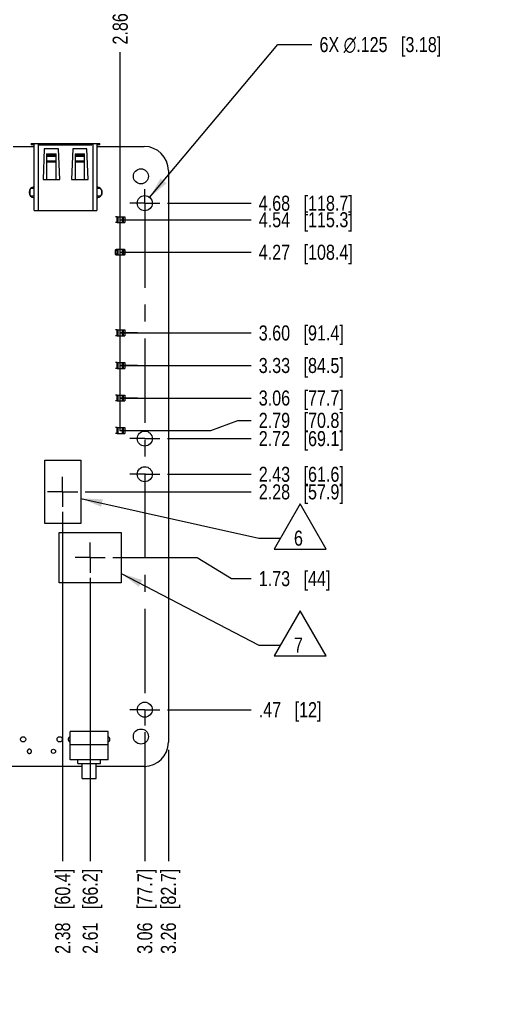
# Model space of a CAD drawing. Header units: inches. Extents: x 0 to 34, y 0 to 22.
# Tile 5 of 32: x 15.1 to 19.2, y 6.4 to 14.6. Entities that reach past the tile are written whole.
import ezdxf

# ---------------------------------------------------------------- set-up
doc = ezdxf.new("R2010")
doc.units = ezdxf.units.IN
doc.header["$LTSCALE"] = 1.87
doc.header["$MEASUREMENT"] = 0
doc.linetypes.add('CENTER', pattern=[0.6, 0.375, -0.075, 0.075, -0.075])
doc.layers.get('0').update_dxf_attribs({"linetype": 'CONTINUOUS'})
for name, color, linetype in [('DEFAULT_1', 7, 'CENTER'), ('DETAIL', 7, 'CONTINUOUS'), ('DIMENSIONS', 7, 'CONTINUOUS')]:
    doc.layers.add(name, color=color, linetype=linetype)
doc.styles.get("Standard").update_dxf_attribs({"font": 'txt', "width": 0.8})
doc.dimstyles.new('DIMSTYLE_1', dxfattribs={"dimtxt": 0.125, "dimasz": 0.18, "dimexe": 0.18, "dimexo": 0.0625, "dimgap": 0.09, "dimtad": 0, "dimtih": 1, "dimtoh": 1, "dimzin": 4, "dimdsep": 46, "dimtxsty": 'STANDARD', "dimblk": '_FILLED', "dimblk1": '_FILLED', "dimblk2": '_FILLED', "dimcen": 0.09, "dimadec": 0, "dimazin": 0, "dimtp": 0.01, "dimtm": 0.01, "dimtfac": 1, "dimtofl": 0, "dimtmove": 0, "dimatfit": 3, "dimldrblk": '_FILLED', "dimfxl": 1, "dimtolj": 1, "dimtzin": 4, "dimarcsym": 0})
doc.dimstyles.new('DIMSTYLE_2', dxfattribs={"dimtxt": 0.125, "dimasz": 0.18, "dimexe": 0.18, "dimexo": 0.0625, "dimgap": 0.09, "dimtad": 0, "dimtih": 1, "dimtoh": 1, "dimdec": 3, "dimzin": 4, "dimdsep": 46, "dimtxsty": 'STANDARD', "dimblk": '_FILLED', "dimblk1": '_FILLED', "dimblk2": '_FILLED', "dimcen": 0.09, "dimadec": 0, "dimazin": 0, "dimtp": 0.01, "dimtm": 0.01, "dimtfac": 1, "dimtdec": 3, "dimtofl": 0, "dimtmove": 0, "dimatfit": 3, "dimldrblk": '_FILLED', "dimfxl": 1, "dimtolj": 1, "dimtzin": 4, "dimarcsym": 0})
doc.dimstyles.new('DIMSTYLE_3', dxfattribs={"dimtxt": 0.125, "dimasz": 0.18, "dimexe": 0.18, "dimexo": 0.0625, "dimgap": 0.09, "dimtad": 0, "dimtih": 1, "dimtoh": 1, "dimzin": 4, "dimdsep": 46, "dimtxsty": 'STANDARD', "dimblk": '_FILLED', "dimblk1": '_FILLED', "dimblk2": '_FILLED', "dimcen": 0.09, "dimadec": 0, "dimazin": 0, "dimtp": 0.02, "dimtm": 0.02, "dimtfac": 1, "dimtofl": 0, "dimtmove": 0, "dimatfit": 3, "dimldrblk": '_FILLED', "dimfxl": 1, "dimtolj": 1, "dimtzin": 4, "dimarcsym": 0})
doc.dimstyles.get("Standard").update_dxf_attribs({"dimtxt": 0.125, "dimasz": 0.18, "dimexe": 0.18, "dimexo": 0.0625, "dimgap": 0.09, "dimtad": 0, "dimtih": 1, "dimtoh": 1, "dimzin": 4, "dimdsep": 46, "dimtxsty": 'STANDARD', "dimblk": '_FILLED', "dimblk1": '_FILLED', "dimblk2": '_FILLED', "dimcen": 0.09, "dimadec": 0, "dimazin": 0, "dimtol": 1, "dimtp": 0.02, "dimtm": 0.02, "dimtfac": 1, "dimtofl": 0, "dimtmove": 0, "dimatfit": 3, "dimldrblk": '_FILLED', "dimfxl": 1, "dimtolj": 1, "dimtzin": 4, "dimarcsym": 0})

# ---------------------------------------------------------------- blocks, each defined once
blk = doc.blocks.new('*D2')
at = {"layer": 'DIMENSIONS', "color": 2, "linetype": 'CONTINUOUS'}
blk.add_line((15.4915, 10.5127), (15.4915, 7.6125), dxfattribs=at)
at = {"layer": 'DIMENSIONS', "color": 2, "linetype": 'CONTINUOUS', "insert": (15.429, 7.55), "char_height": 0.125, "width": 1.125, "attachment_point": 3, "rotation": 90, "line_spacing_factor": 0.9}
blk.add_mtext('2.38{\\Ftxt.shx;\\W1.000000;\\H0.125000; }[60.4]', dxfattribs=at)
blk = doc.blocks.new('_FILLED')
at = {"color": 0, "linetype": 'BYBLOCK'}
blk.add_solid([(0, 0), (-1, 0.174), (-1, -0.174)], dxfattribs=at)
blk = doc.blocks.new('*D3')
at = {"layer": 'DIMENSIONS', "color": 2, "linetype": 'CONTINUOUS'}
blk.add_line((15.7202, 9.964), (15.7202, 7.6125), dxfattribs=at)
at = {"layer": 'DIMENSIONS', "color": 2, "linetype": 'CONTINUOUS', "insert": (15.6577, 7.55), "char_height": 0.125, "width": 1.125, "attachment_point": 3, "rotation": 90, "line_spacing_factor": 0.9}
blk.add_mtext('2.61{\\Ftxt.shx;\\W1.000000;\\H0.125000; }[66.2]', dxfattribs=at)
blk = doc.blocks.new('*D4')
at = {"layer": 'DIMENSIONS', "color": 2, "linetype": 'CONTINUOUS'}
for p, q in [((16.213, 13.1226), (17.2766, 14.3913)), ((17.2766, 14.3913), (17.5604, 14.3913))]:
    blk.add_line(p, q, dxfattribs=at)
at = {"layer": 'DIMENSIONS', "color": 2, "linetype": 'CONTINUOUS', "xscale": 0.18, "yscale": 0.18, "zscale": 0.18, "rotation": 230.0250362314}
blk.add_blockref('_FILLED', (16.213, 13.1226), dxfattribs=at)
at = {"layer": 'DIMENSIONS', "color": 2, "linetype": 'CONTINUOUS', "insert": (17.6229, 14.4538), "char_height": 0.125, "width": 1.591667, "attachment_point": 1, "line_spacing_factor": 0.9}
blk.add_mtext('6X \\Fgdt;{\\Fgdt;n}\\Ftxt;.125{\\Ftxt.shx;\\W1.000000;\\H0.125000; }[3.18]', dxfattribs=at)
blk = doc.blocks.new('*D10')
at = {"layer": 'DIMENSIONS', "color": 2, "linetype": 'CONTINUOUS'}
blk.add_line((16.1728, 8.6831), (16.1728, 7.6125), dxfattribs=at)
at = {"layer": 'DIMENSIONS', "color": 2, "linetype": 'CONTINUOUS', "insert": (16.1103, 7.55), "char_height": 0.125, "width": 1.125, "attachment_point": 3, "rotation": 90, "line_spacing_factor": 0.9}
blk.add_mtext('3.06{\\Ftxt.shx;\\W1.000000;\\H0.125000; }[77.7]', dxfattribs=at)
blk = doc.blocks.new('*D11')
at = {"layer": 'DIMENSIONS', "color": 2, "linetype": 'CONTINUOUS'}
blk.add_line((16.3688, 8.5372), (16.3688, 7.6125), dxfattribs=at)
at = {"layer": 'DIMENSIONS', "color": 2, "linetype": 'CONTINUOUS', "insert": (16.3063, 7.55), "char_height": 0.125, "width": 1.125, "attachment_point": 3, "rotation": 90, "line_spacing_factor": 0.9}
blk.add_mtext('3.26{\\Ftxt.shx;\\W1.000000;\\H0.125000; }[82.7]', dxfattribs=at)
blk = doc.blocks.new('*D18')
at = {"layer": 'DIMENSIONS', "color": 2, "linetype": 'CONTINUOUS'}
blk.add_line((15.9688, 11.1899), (15.9688, 14.3288), dxfattribs=at)
at = {"layer": 'DIMENSIONS', "color": 2, "linetype": 'CONTINUOUS', "insert": (15.9063, 14.3913), "char_height": 0.125, "width": 1.125, "attachment_point": 1, "rotation": 90, "line_spacing_factor": 0.9}
blk.add_mtext('2.86{\\Ftxt.shx;\\W1.000000;\\H0.125000; }[72.5]', dxfattribs=at)
blk = doc.blocks.new('*D19')
at = {"layer": 'DIMENSIONS', "color": 2, "linetype": 'CONTINUOUS'}
blk.add_line((16.3604, 8.8707), (17.0563, 8.8707), dxfattribs=at)
at = {"layer": 'DIMENSIONS', "color": 2, "linetype": 'CONTINUOUS', "insert": (17.1188, 8.9332), "char_height": 0.125, "width": 0.825, "attachment_point": 1, "line_spacing_factor": 0.9}
blk.add_mtext('.47{\\Ftxt.shx;\\W1.000000;\\H0.125000; }[12]', dxfattribs=at)
blk = doc.blocks.new('*D20')
at = {"layer": 'DIMENSIONS', "color": 2, "linetype": 'CONTINUOUS'}
for p, q in [((15.9078, 10.1327), (16.6077, 10.1327)), ((16.6077, 10.1327), (16.8921, 9.9585)), ((16.8921, 9.9585), (17.0563, 9.9585))]:
    blk.add_line(p, q, dxfattribs=at)
at = {"layer": 'DIMENSIONS', "color": 2, "linetype": 'CONTINUOUS', "insert": (17.1188, 10.021), "char_height": 0.125, "width": 0.925, "attachment_point": 1, "line_spacing_factor": 0.9}
blk.add_mtext('1.73{\\Ftxt.shx;\\W1.000000;\\H0.125000; }[44]', dxfattribs=at)
blk = doc.blocks.new('*D21')
at = {"layer": 'DIMENSIONS', "color": 2, "linetype": 'CONTINUOUS'}
blk.add_line((15.6791, 10.6787), (17.0563, 10.6787), dxfattribs=at)
at = {"layer": 'DIMENSIONS', "color": 2, "linetype": 'CONTINUOUS', "insert": (17.1188, 10.7412), "char_height": 0.125, "width": 1.125, "attachment_point": 1, "line_spacing_factor": 0.9}
blk.add_mtext('2.28{\\Ftxt.shx;\\W1.000000;\\H0.125000; }[57.9]', dxfattribs=at)
blk = doc.blocks.new('*D22')
at = {"layer": 'DIMENSIONS', "color": 2, "linetype": 'CONTINUOUS'}
blk.add_line((16.3604, 10.8247), (17.0563, 10.8247), dxfattribs=at)
at = {"layer": 'DIMENSIONS', "color": 2, "linetype": 'CONTINUOUS', "insert": (17.1188, 10.8872), "char_height": 0.125, "width": 1.125, "attachment_point": 1, "line_spacing_factor": 0.9}
blk.add_mtext('2.43{\\Ftxt.shx;\\W1.000000;\\H0.125000; }[61.6]', dxfattribs=at)
blk = doc.blocks.new('*D23')
at = {"layer": 'DIMENSIONS', "color": 2, "linetype": 'CONTINUOUS'}
blk.add_line((16.3604, 11.1207), (17.0563, 11.1207), dxfattribs=at)
at = {"layer": 'DIMENSIONS', "color": 2, "linetype": 'CONTINUOUS', "insert": (17.1188, 11.1832), "char_height": 0.125, "width": 1.125, "attachment_point": 1, "line_spacing_factor": 0.9}
blk.add_mtext('2.72{\\Ftxt.shx;\\W1.000000;\\H0.125000; }[69.1]', dxfattribs=at)
blk = doc.blocks.new('*D24')
at = {"layer": 'DIMENSIONS', "color": 2, "linetype": 'CONTINUOUS'}
blk.add_line((16.3604, 13.0747), (17.0563, 13.0747), dxfattribs=at)
at = {"layer": 'DIMENSIONS', "color": 2, "linetype": 'CONTINUOUS', "insert": (17.1188, 13.1372), "char_height": 0.125, "width": 1.225, "attachment_point": 1, "line_spacing_factor": 0.9}
blk.add_mtext('4.68{\\Ftxt.shx;\\W1.000000;\\H0.125000; }[118.7]', dxfattribs=at)
blk = doc.blocks.new('*D25')
at = {"layer": 'DIMENSIONS', "color": 2, "linetype": 'CONTINUOUS'}
for p, q in [((16.7211, 11.1877), (16.9451, 11.2723)), ((16.9451, 11.2723), (17.0563, 11.2723)), ((15.9685, 11.1877), (16.7211, 11.1877))]:
    blk.add_line(p, q, dxfattribs=at)
at = {"layer": 'DIMENSIONS', "color": 2, "linetype": 'CONTINUOUS', "insert": (17.1188, 11.3348), "char_height": 0.125, "width": 1.125, "attachment_point": 1, "line_spacing_factor": 0.9}
blk.add_mtext('2.79{\\Ftxt.shx;\\W1.000000;\\H0.125000; }[70.8]', dxfattribs=at)
blk = doc.blocks.new('*D26')
at = {"layer": 'DIMENSIONS', "color": 2, "linetype": 'CONTINUOUS'}
blk.add_line((15.9697, 11.4577), (17.0563, 11.4577), dxfattribs=at)
at = {"layer": 'DIMENSIONS', "color": 2, "linetype": 'CONTINUOUS', "insert": (17.1188, 11.5202), "char_height": 0.125, "width": 1.125, "attachment_point": 1, "line_spacing_factor": 0.9}
blk.add_mtext('3.06{\\Ftxt.shx;\\W1.000000;\\H0.125000; }[77.7]', dxfattribs=at)
blk = doc.blocks.new('*D27')
at = {"layer": 'DIMENSIONS', "color": 2, "linetype": 'CONTINUOUS'}
blk.add_line((15.9685, 11.7277), (17.0563, 11.7277), dxfattribs=at)
at = {"layer": 'DIMENSIONS', "color": 2, "linetype": 'CONTINUOUS', "insert": (17.1188, 11.7902), "char_height": 0.125, "width": 1.125, "attachment_point": 1, "line_spacing_factor": 0.9}
blk.add_mtext('3.33{\\Ftxt.shx;\\W1.000000;\\H0.125000; }[84.5]', dxfattribs=at)
blk = doc.blocks.new('*D28')
at = {"layer": 'DIMENSIONS', "color": 2, "linetype": 'CONTINUOUS'}
blk.add_line((15.9679, 11.9977), (17.0563, 11.9977), dxfattribs=at)
at = {"layer": 'DIMENSIONS', "color": 2, "linetype": 'CONTINUOUS', "insert": (17.1188, 12.0602), "char_height": 0.125, "width": 1.125, "attachment_point": 1, "line_spacing_factor": 0.9}
blk.add_mtext('3.60{\\Ftxt.shx;\\W1.000000;\\H0.125000; }[91.4]', dxfattribs=at)
blk = doc.blocks.new('*D29')
at = {"layer": 'DIMENSIONS', "color": 2, "linetype": 'CONTINUOUS'}
blk.add_line((15.9701, 12.6677), (17.0563, 12.6677), dxfattribs=at)
at = {"layer": 'DIMENSIONS', "color": 2, "linetype": 'CONTINUOUS', "insert": (17.1188, 12.7302), "char_height": 0.125, "width": 1.225, "attachment_point": 1, "line_spacing_factor": 0.9}
blk.add_mtext('4.27{\\Ftxt.shx;\\W1.000000;\\H0.125000; }[108.4]', dxfattribs=at)
blk = doc.blocks.new('*D30')
at = {"layer": 'DIMENSIONS', "color": 2, "linetype": 'CONTINUOUS'}
blk.add_line((15.9724, 12.9377), (17.0563, 12.9377), dxfattribs=at)
at = {"layer": 'DIMENSIONS', "color": 2, "linetype": 'CONTINUOUS', "insert": (17.1188, 13.0002), "char_height": 0.125, "width": 1.225, "attachment_point": 1, "line_spacing_factor": 0.9}
blk.add_mtext('4.54{\\Ftxt.shx;\\W1.000000;\\H0.125000; }[115.3]', dxfattribs=at)
blk = doc.blocks.new('FLAG_TRIANGLE_BL9', base_point=(17.3989, 10.391))
at = {"layer": 'DETAIL', "color": 2, "linetype": 'CONTINUOUS'}
for p, q in [((17.4627, 10.5783), (17.2464, 10.2037)), ((17.679, 10.2037), (17.4627, 10.5783)), ((17.1188, 10.2945), (17.2988, 10.2945)), ((17.2464, 10.2037), (17.679, 10.2037))]:
    blk.add_line(p, q, dxfattribs=at)
at = {"layer": 'DETAIL', "color": 2, "linetype": 'CONTINUOUS', "width": 0.8}
blk.add_text('6', height=0.125, dxfattribs=at).set_placement((17.411, 10.232))
blk = doc.blocks.new('FLAG_TRIANGLE_BL10', base_point=(17.3989, 9.5037))
at = {"layer": 'DETAIL', "color": 2, "linetype": 'CONTINUOUS'}
for p, q in [((17.4627, 9.691), (17.2464, 9.3164)), ((17.679, 9.3164), (17.4627, 9.691)), ((17.1188, 9.4072), (17.2988, 9.4072)), ((17.2464, 9.3164), (17.679, 9.3164))]:
    blk.add_line(p, q, dxfattribs=at)
at = {"layer": 'DETAIL', "color": 2, "linetype": 'CONTINUOUS', "width": 0.8}
blk.add_text('7', height=0.125, dxfattribs=at).set_placement((17.411, 9.3447))

msp = doc.modelspace()

# ---------------------------------------------------------------- linework, layer by layer
at = {"color": 6, "linetype": 'CONTINUOUS'}
for p, q in [((15.2306, 13.5714), (15.2306, 13.5588)), ((15.2306, 13.5714), (15.8014, 13.5714)), ((15.2562, 13.014), (15.2562, 13.5714)), ((15.2877, 13.5714), (15.2877, 13.014)), ((15.2971, 13.5714), (15.2971, 13.5588)), ((15.7349, 13.5714), (15.7349, 13.5588)), ((15.7444, 13.014), (15.7444, 13.5714)), ((15.7759, 13.5714), (15.7759, 13.014)), ((15.8014, 13.5588), (15.8014, 13.5714)), ((15.082, 13.5457), (15.2562, 13.5457)), ((15.2562, 13.5588), (15.2306, 13.5588)), ((15.2971, 13.5588), (15.7349, 13.5588)), ((15.3389, 13.5262), (15.329, 13.2703)), ((15.457, 13.5262), (15.3389, 13.5262)), ((15.4668, 13.2703), (15.457, 13.5262)), ((15.5751, 13.5262), (15.5652, 13.2703)), ((15.6932, 13.5262), (15.5751, 13.5262)), ((15.703, 13.2703), (15.6932, 13.5262)), ((15.8014, 13.5588), (15.7759, 13.5588)), ((15.7759, 13.5457), (16.1688, 13.5457)), ((15.3585, 13.484), (15.3585, 13.2703)), ((15.3585, 13.484), (15.4373, 13.484)), ((15.3585, 13.475), (15.4373, 13.475)), ((15.3585, 13.465), (15.4373, 13.465)), ((15.4373, 13.4233), (15.3585, 13.4233)), ((15.3585, 13.4194), (15.4373, 13.4194)), ((15.4373, 13.2703), (15.4373, 13.484)), ((15.5948, 13.484), (15.5948, 13.2703)), ((15.5948, 13.484), (15.6735, 13.484)), ((15.5948, 13.475), (15.6735, 13.475)), ((15.5948, 13.465), (15.6735, 13.465)), ((15.6735, 13.4233), (15.5948, 13.4233)), ((15.5948, 13.4194), (15.6735, 13.4194)), ((15.6735, 13.2703), (15.6735, 13.484)), ((16.3688, 13.3457), (16.3688, 8.5997)), ((15.329, 13.2703), (15.4373, 13.2703)), ((15.5652, 13.2703), (15.6735, 13.2703)), ((15.2193, 13.1874), (15.2193, 13.1419)), ((15.2562, 13.1969), (15.225, 13.1954)), ((15.8066, 13.1954), (15.7759, 13.1969)), ((15.8144, 13.1838), (15.8144, 13.1455)), ((15.8161, 13.1809), (15.8161, 13.1484)), ((15.2224, 13.1366), (15.2562, 13.1349)), ((15.7759, 13.1349), (15.8092, 13.1365)), ((15.2562, 13.014), (15.7759, 13.014)), ((15.9432, 12.9623), (16.0082, 12.9623)), ((15.9447, 12.9131), (15.9447, 12.9623)), ((15.9496, 12.9623), (15.9496, 12.9131)), ((15.988, 12.9131), (15.988, 12.9623)), ((15.9929, 12.9623), (15.9929, 12.9131)), ((15.9944, 12.9623), (15.9944, 12.9131)), ((15.9432, 12.9131), (16.0082, 12.9131)), ((15.9485, 12.6923), (15.9485, 12.6431)), ((15.9891, 12.6431), (15.9891, 12.6923)), ((15.9432, 12.0223), (16.0082, 12.0223)), ((15.9447, 11.9731), (15.9447, 12.0223)), ((15.9496, 12.0223), (15.9496, 11.9731)), ((15.988, 11.9731), (15.988, 12.0223)), ((15.9929, 12.0223), (15.9929, 11.9731)), ((15.9944, 12.0223), (15.9944, 11.9731)), ((15.9432, 11.9731), (16.0082, 11.9731)), ((15.9432, 11.7523), (16.0082, 11.7523)), ((15.9432, 11.7031), (16.0082, 11.7031)), ((15.9447, 11.7031), (15.9447, 11.7523)), ((15.9496, 11.7523), (15.9496, 11.7031)), ((15.988, 11.7031), (15.988, 11.7523)), ((15.9929, 11.7523), (15.9929, 11.7031)), ((15.9944, 11.7523), (15.9944, 11.7031)), ((15.9432, 11.4823), (16.0082, 11.4823)), ((15.9447, 11.4331), (15.9447, 11.4823)), ((15.9496, 11.4823), (15.9496, 11.4331)), ((15.988, 11.4331), (15.988, 11.4823)), ((15.9929, 11.4823), (15.9929, 11.4331)), ((15.9944, 11.4823), (15.9944, 11.4331)), ((15.9432, 11.4331), (16.0082, 11.4331)), ((15.9432, 11.2123), (16.0082, 11.2123)), ((15.9447, 11.1631), (15.9447, 11.2123)), ((15.9496, 11.2123), (15.9496, 11.1631)), ((15.988, 11.1631), (15.988, 11.2123)), ((15.9929, 11.2123), (15.9929, 11.1631)), ((15.9944, 11.2123), (15.9944, 11.1631)), ((15.9432, 11.1631), (16.0082, 11.1631)), ((15.3423, 10.9427), (15.6415, 10.9427)), ((15.3423, 10.4151), (15.3423, 10.9427)), ((15.6415, 10.9427), (15.6415, 10.4151)), ((15.6415, 10.4151), (15.3423, 10.4151)), ((15.4622, 10.3417), (15.978, 10.3417)), ((15.4622, 9.9244), (15.4622, 10.3417)), ((15.978, 10.3417), (15.978, 9.9244)), ((15.978, 9.9244), (15.4622, 9.9244)), ((15.8692, 8.6898), (15.5542, 8.6898)), ((15.5542, 8.4536), (15.5542, 8.6898)), ((15.8692, 8.4536), (15.8692, 8.6898)), ((15.8692, 8.5786), (15.5542, 8.5786)), ((15.8692, 8.4536), (15.5542, 8.4536)), ((15.6188, 8.4236), (15.6188, 8.4536)), ((15.6188, 8.4236), (15.8046, 8.4236)), ((15.6526, 8.3), (15.6526, 8.4236)), ((15.7708, 8.3), (15.7708, 8.4236)), ((15.8046, 8.4236), (15.8046, 8.4536)), ((15.6526, 8.3997), (13.3128, 8.3997)), ((16.1688, 8.3997), (15.7708, 8.3997)), ((15.6527, 8.3), (15.7708, 8.3))]:
    msp.add_line(p, q, dxfattribs=at)
at = {"color": 7, "linetype": 'CONTINUOUS'}
for p, q in [((15.4373, 13.2703), (15.4668, 13.2703)), ((15.6735, 13.2703), (15.703, 13.2703)), ((15.8128, 13.1867), (15.8128, 13.1427)), ((15.9432, 12.9623), (15.9294, 12.9623)), ((15.9432, 12.9131), (15.9432, 12.9623)), ((16.0082, 12.9623), (16.0082, 12.9131)), ((15.9432, 12.9131), (15.9294, 12.9131)), ((15.9294, 12.648), (15.9294, 12.6873)), ((15.9433, 12.6768), (15.9343, 12.6826)), ((15.9344, 12.6923), (16.0033, 12.6923)), ((15.9382, 12.6859), (15.9433, 12.6827)), ((15.9433, 12.6827), (15.9433, 12.6768)), ((15.9446, 12.6431), (15.9446, 12.6923)), ((15.993, 12.6923), (15.993, 12.6431)), ((15.9944, 12.6827), (15.9994, 12.6859)), ((15.9944, 12.6768), (15.9944, 12.6827)), ((16.0034, 12.6826), (15.9944, 12.6768)), ((16.0048, 12.682), (16.0034, 12.6826)), ((16.0082, 12.6873), (16.0082, 12.648)), ((15.9329, 12.6533), (15.9343, 12.6527)), ((15.9343, 12.6527), (15.9432, 12.6586)), ((16.0033, 12.6431), (15.9344, 12.6431)), ((15.9432, 12.6527), (15.9382, 12.6494)), ((15.9432, 12.6586), (15.9432, 12.6527)), ((15.9944, 12.6526), (15.9944, 12.6585)), ((15.9944, 12.6585), (16.0034, 12.6527)), ((15.9994, 12.6494), (15.9944, 12.6526)), ((15.9432, 12.0223), (15.9294, 12.0223)), ((15.9432, 11.9731), (15.9432, 12.0223)), ((16.0082, 12.0223), (16.0082, 11.9731)), ((15.9432, 11.9731), (15.9294, 11.9731)), ((15.9432, 11.7523), (15.9294, 11.7523)), ((15.9432, 11.7031), (15.9294, 11.7031)), ((15.9432, 11.7031), (15.9432, 11.7523)), ((16.0082, 11.7523), (16.0082, 11.7031)), ((15.9432, 11.4823), (15.9294, 11.4823)), ((15.9432, 11.4331), (15.9432, 11.4823)), ((16.0082, 11.4823), (16.0082, 11.4331)), ((15.9432, 11.4331), (15.9294, 11.4331)), ((15.9432, 11.2123), (15.9294, 11.2123)), ((15.9432, 11.1631), (15.9432, 11.2123)), ((16.0082, 11.2123), (16.0082, 11.1631)), ((15.9432, 11.1631), (15.9294, 11.1631))]:
    msp.add_line(p, q, dxfattribs=at)
at = {"color": 6, "linetype": 'CONTINUOUS'}
for centre, radius in [((16.1408, 13.2977), 0.0625), ((16.1728, 13.0747), 0.0625), ((16.1728, 11.1207), 0.0625), ((16.1728, 10.8247), 0.0625), ((16.1728, 8.8707), 0.0625), ((16.1408, 8.6477), 0.0625), ((15.1638, 8.6245), 0.0215), ((15.4668, 8.6245), 0.0215), ((15.4153, 8.5245), 0.0175)]:
    msp.add_circle(centre, radius, dxfattribs=at)
for centre, radius, start, end in [((16.1688, 13.3457), 0.2, 0, 90), ((15.2573, 13.1647), 0.045, 91.47072, 268.5288), ((15.7743, 13.1647), 0.045, 271.99955, 87.99971), ((16.1688, 8.5997), 0.2, 270, 360)]:
    msp.add_arc(centre, radius, start, end, dxfattribs=at)
at = {"color": 7, "linetype": 'CONTINUOUS'}
for centre, radius, start, end in [((15.9293, 12.6924), 0.011, 324.19131, 335.9537), ((16.0083, 12.643), 0.011, 144.19131, 155.9537), ((15.5598, 8.6244), 0.0214, 247.30107, 254.65124), ((15.5598, 8.6245), 0.0214, 105.33953, 112.23565), ((15.8629, 8.6242), 0.0213, 287.5008, 294.47185), ((15.8629, 8.6247), 0.0213, 67.28802, 70.09793)]:
    msp.add_arc(centre, radius, start, end, dxfattribs=at)
for points, knots in [([(15.9294, 12.6873), (15.9301, 12.6874), (15.931, 12.6875), (15.9322, 12.6881), (15.9329, 12.6888), (15.9336, 12.6895), (15.9341, 12.6907), (15.9343, 12.6916), (15.9344, 12.6923)], [0, 0, 0, 0, 0.249128, 0.374532, 0.500182, 0.625404, 0.75018, 1, 1, 1, 1]), ([(15.9343, 12.6826), (15.9335, 12.6822), (15.9323, 12.6818), (15.9307, 12.6815), (15.9299, 12.6814), (15.9294, 12.6815)], [0, 0, 0, 0, 0.499537, 0.74988, 1, 1, 1, 1]), ([(15.9318, 12.688), (15.932, 12.6881), (15.9327, 12.6885), (15.9333, 12.6891), (15.9336, 12.6897)], [0, 0, 0, 0, 0.251463, 1, 1, 1, 1]), ([(16.0033, 12.6923), (16.0033, 12.6916), (16.0035, 12.6907), (16.0041, 12.6895), (16.0047, 12.6888), (16.0054, 12.6881), (16.0066, 12.6876), (16.0075, 12.6874), (16.0082, 12.6873)], [0, 0, 0, 0, 0.249128, 0.374532, 0.500182, 0.625404, 0.75018, 1, 1, 1, 1]), ([(15.9344, 12.6431), (15.9343, 12.6437), (15.9342, 12.6447), (15.9336, 12.6458), (15.933, 12.6466), (15.9322, 12.6472), (15.931, 12.6477), (15.9301, 12.6479), (15.9294, 12.648)], [0, 0, 0, 0, 0.249128, 0.374532, 0.500182, 0.625404, 0.75018, 1, 1, 1, 1]), ([(16.0082, 12.648), (16.0075, 12.648), (16.0066, 12.6478), (16.0054, 12.6472), (16.0047, 12.6466), (16.0041, 12.6458), (16.0035, 12.6447), (16.0033, 12.6437), (16.0033, 12.6431)], [0, 0, 0, 0, 0.249128, 0.374532, 0.500182, 0.625404, 0.75018, 1, 1, 1, 1]), ([(16.0034, 12.6527), (16.0041, 12.6531), (16.0053, 12.6535), (16.0069, 12.6538), (16.0078, 12.6539), (16.0082, 12.6539)], [0, 0, 0, 0, 0.499537, 0.74988, 1, 1, 1, 1]), ([(16.0058, 12.6473), (16.0056, 12.6472), (16.0049, 12.6468), (16.0043, 12.6462), (16.004, 12.6456)], [0, 0, 0, 0, 0.251463, 1, 1, 1, 1]), ([(15.5517, 8.6444), (15.5497, 8.6436), (15.546, 8.6414), (15.5424, 8.6374), (15.5403, 8.6337), (15.5388, 8.6298), (15.5383, 8.6266), (15.5383, 8.6245)], [0, 0, 0, 0, 0.249783, 0.499716, 0.624973, 0.750243, 1, 1, 1, 1]), ([(15.5383, 8.6245), (15.5383, 8.6224), (15.5388, 8.6192), (15.5403, 8.6153), (15.5424, 8.6116), (15.5459, 8.6076), (15.5496, 8.6054), (15.5515, 8.6046)], [0, 0, 0, 0, 0.249772, 0.375021, 0.500265, 0.750209, 1, 1, 1, 1]), ([(15.8843, 8.6245), (15.8843, 8.6265), (15.8838, 8.6297), (15.8823, 8.6337), (15.8803, 8.6373), (15.8767, 8.6413), (15.873, 8.6435), (15.8711, 8.6443)], [0, 0, 0, 0, 0.249772, 0.375021, 0.500265, 0.750209, 1, 1, 1, 1]), ([(15.8717, 8.6049), (15.8736, 8.6057), (15.8771, 8.608), (15.8805, 8.6119), (15.8824, 8.6155), (15.8838, 8.6193), (15.8843, 8.6224), (15.8843, 8.6245)], [0, 0, 0, 0, 0.249813, 0.499758, 0.62499, 0.750254, 1, 1, 1, 1]), ([(15.2328, 8.5245), (15.2328, 8.5256), (15.2325, 8.5279), (15.2316, 8.5312), (15.23, 8.5342), (15.2278, 8.5369), (15.2251, 8.5391), (15.222, 8.5407), (15.2187, 8.5417), (15.2153, 8.5421), (15.2119, 8.5417), (15.2086, 8.5407), (15.2055, 8.5391), (15.2029, 8.5369), (15.2007, 8.5342), (15.199, 8.5312), (15.1981, 8.5279), (15.1978, 8.5256), (15.1978, 8.5245)], [0, 0, 0, 0, 0.062395, 0.124932, 0.187364, 0.249912, 0.312483, 0.374987, 0.437455, 0.499977, 0.562498, 0.624968, 0.687475, 0.750052, 0.812608, 0.875055, 0.937604, 1, 1, 1, 1]), ([(15.1978, 8.5245), (15.1978, 8.5233), (15.1981, 8.521), (15.199, 8.5177), (15.2007, 8.5147), (15.2029, 8.512), (15.2055, 8.5098), (15.2086, 8.5082), (15.2119, 8.5072), (15.2153, 8.5068), (15.2187, 8.5072), (15.222, 8.5082), (15.2251, 8.5098), (15.2278, 8.512), (15.23, 8.5147), (15.2316, 8.5177), (15.2325, 8.521), (15.2328, 8.5233), (15.2328, 8.5245)], [0, 0, 0, 0, 0.062395, 0.124932, 0.187364, 0.249912, 0.312483, 0.374987, 0.437455, 0.499977, 0.562498, 0.624968, 0.687475, 0.750052, 0.812608, 0.875055, 0.937604, 1, 1, 1, 1])]:
    msp.add_open_spline(points, degree=3, knots=knots, dxfattribs=at)
for points in [[(15.9403, 12.6923), (15.9403, 12.6915), (15.9401, 12.69), (15.9396, 12.6886), (15.9393, 12.6879)], [(15.9994, 12.6859), (15.9988, 12.6868), (15.9977, 12.6889), (15.9974, 12.6911), (15.9974, 12.6923)], [(16.0082, 12.6814), (16.0076, 12.6814), (16.0064, 12.6815), (16.0053, 12.6818), (16.0048, 12.682)], [(15.9294, 12.6539), (15.93, 12.6539), (15.9312, 12.6538), (15.9323, 12.6535), (15.9329, 12.6533)], [(15.9382, 12.6494), (15.9389, 12.6485), (15.9399, 12.6464), (15.9403, 12.6442), (15.9403, 12.6431)], [(15.9974, 12.6431), (15.9974, 12.6438), (15.9975, 12.6453), (15.998, 12.6468), (15.9983, 12.6474)]]:
    msp.add_open_spline(points, degree=3, dxfattribs=at)
at = {"layer": 'DEFAULT_1', "color": 7, "linetype": 'CENTER'}
for p, q in [((16.1728, 13.0747), (16.1728, 13.192)), ((16.1728, 13.0747), (16.0477, 13.0747)), ((16.1728, 13.0747), (16.1728, 8.7394)), ((16.1728, 13.0747), (16.2979, 13.0747)), ((15.9663, 12.9377), (16.113, 12.9377)), ((15.9734, 12.6677), (16.1141, 12.6677)), ((16.113, 11.9977), (15.9677, 11.9977)), ((16.113, 11.7277), (15.9658, 11.7277)), ((16.113, 11.4577), (15.9666, 11.4577)), ((15.9688, 11.1886), (15.9688, 11.2128)), ((15.9666, 11.1877), (16.113, 11.1877)), ((16.1728, 11.1207), (16.0477, 11.1207)), ((16.1728, 11.1207), (16.2979, 11.1207)), ((15.4915, 10.6787), (15.4915, 10.8038)), ((16.1728, 10.8247), (16.0477, 10.8247)), ((16.1728, 10.8247), (16.2979, 10.8247)), ((15.4915, 10.6787), (15.3664, 10.6787)), ((15.4915, 10.6787), (15.6166, 10.6787)), ((15.4915, 10.6787), (15.4915, 10.5536)), ((15.7202, 10.1327), (15.7202, 10.2578)), ((15.7202, 10.1327), (15.5951, 10.1327)), ((15.7202, 10.1327), (15.8453, 10.1327)), ((15.7202, 10.1327), (15.7202, 10.0076)), ((16.1728, 8.8707), (16.0477, 8.8707)), ((16.1728, 8.8707), (16.2979, 8.8707))]:
    msp.add_line(p, q, dxfattribs=at)

# ---------------------------------------------------------------- block references
at = {"layer": 'DETAIL', "color": 2, "linetype": 'CONTINUOUS'}
for name, p in [('FLAG_TRIANGLE_BL9', (17.3989, 10.391)), ('FLAG_TRIANGLE_BL10', (17.3989, 9.5037))]:
    msp.add_blockref(name, p, dxfattribs=at)

# ---------------------------------------------------------------- dimensions: what is measured, and where the dimension line sits
at = {"layer": 'DIMENSIONS', "color": 2, "linetype": 'CONTINUOUS'}
for feature_location, offset, dtype, origin, dimstyle, picture, middle in [((15.9688, 11.1899), (0, 3.1389), 1, (13.1128, 11.2128), 'DIMSTYLE_3', '*D18', (15.9688, 14.9538)), ((16.3604109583, 13.074657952), (0.6959, 0), 0, (16.2979109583, 8.399657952), 'DIMSTYLE_3', '*D24', (17.7313109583, 13.074657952)), ((15.9724, 12.9377), (1.0839, 0), 0, (16.113, 8.3997), 'DIMSTYLE_3', '*D30', (17.7313, 12.9377)), ((15.9701, 12.6677), (1.0862, 0), 0, (16.1141, 8.3997), 'DIMSTYLE_3', '*D29', (17.7313, 12.6677)), ((15.9679, 11.9977), (1.0884, 0), 0, (16.113, 8.3997), 'DIMSTYLE_3', '*D28', (17.6813, 11.9977)), ((15.9685, 11.7277), (1.0878, 0), 0, (16.113, 8.3997), 'DIMSTYLE_3', '*D27', (17.6813, 11.7277)), ((15.9697, 11.4577), (1.0867, 0), 0, (16.113, 8.3997), 'DIMSTYLE_3', '*D26', (17.6813, 11.4577)), ((15.9685, 11.1877), (1.0878, 0.0846), 0, (16.113, 8.3997), 'DIMSTYLE_3', '*D25', (17.6813, 11.2723)), ((16.3604, 11.1207), (0.6959, 0), 0, (16.2979, 8.3997), 'DIMSTYLE_3', '*D23', (17.6813, 11.1207)), ((16.3604109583, 10.824657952), (0.6959, 0), 0, (16.2979109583, 8.399657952), 'DIMSTYLE_3', '*D22', (17.6813109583, 10.824657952)), ((15.4915, 10.5127), (0, -2.9002), 1, (13.1128, 10.8038), 'DIMSTYLE_1', '*D2', (15.6035, 6.764)), ((15.6791, 10.6787), (1.3772, 0), 0, (15.6166, 8.3997), 'DIMSTYLE_3', '*D21', (17.6813, 10.6787)), ((15.7202, 9.964), (0, -2.3514), 1, (13.1128, 10.2578), 'DIMSTYLE_1', '*D3', (15.8323, 6.764)), ((15.9078, 10.1327), (1.1485, -0.1742), 0, (15.8453, 8.3997), 'DIMSTYLE_3', '*D20', (17.5813, 9.9585)), ((16.3604, 8.8707), (0.6959, 0), 0, (16.2979, 8.3997), 'DIMSTYLE_3', '*D19', (17.5313, 8.8707)), ((16.1728, 8.6831), (0, -1.0705), 1, (13.1128, 8.7456), 'DIMSTYLE_3', '*D10', (16.2848, 6.764)), ((16.3688, 8.5372), (0, -0.9246), 1, (13.1128, 8.5997), 'DIMSTYLE_3', '*D11', (16.4808, 6.764))]:
    dim = msp.add_ordinate_dim(feature_location=feature_location, offset=offset, dtype=dtype, origin=origin, dimstyle=dimstyle, dxfattribs=at)
    dim.commit()
    dim.dimension.update_dxf_attribs({"geometry": picture, "text_midpoint": middle})
dim = msp.add_diameter_dim_2p(p1=(16.213, 13.1226), p2=(16.1327, 13.0268), text='6X <>', dimstyle='DIMSTYLE_2', dxfattribs=at)
dim.commit()
dim.dimension.update_dxf_attribs({"geometry": '*D4', "text_midpoint": (18.4188, 14.3913), "dimtype": 163})

# ---------------------------------------------------------------- leaders
at = {"layer": 'DETAIL', "color": 2, "linetype": 'CONTINUOUS'}
for points in [[(15.6415, 10.6248), (17.1188, 10.2945)], [(15.978, 10.0023), (17.1188, 9.4072)]]:
    msp.add_leader(points, dimstyle='STANDARD', override={"dimtad": 0}, dxfattribs=at)

doc.saveas('drawing.dxf')
